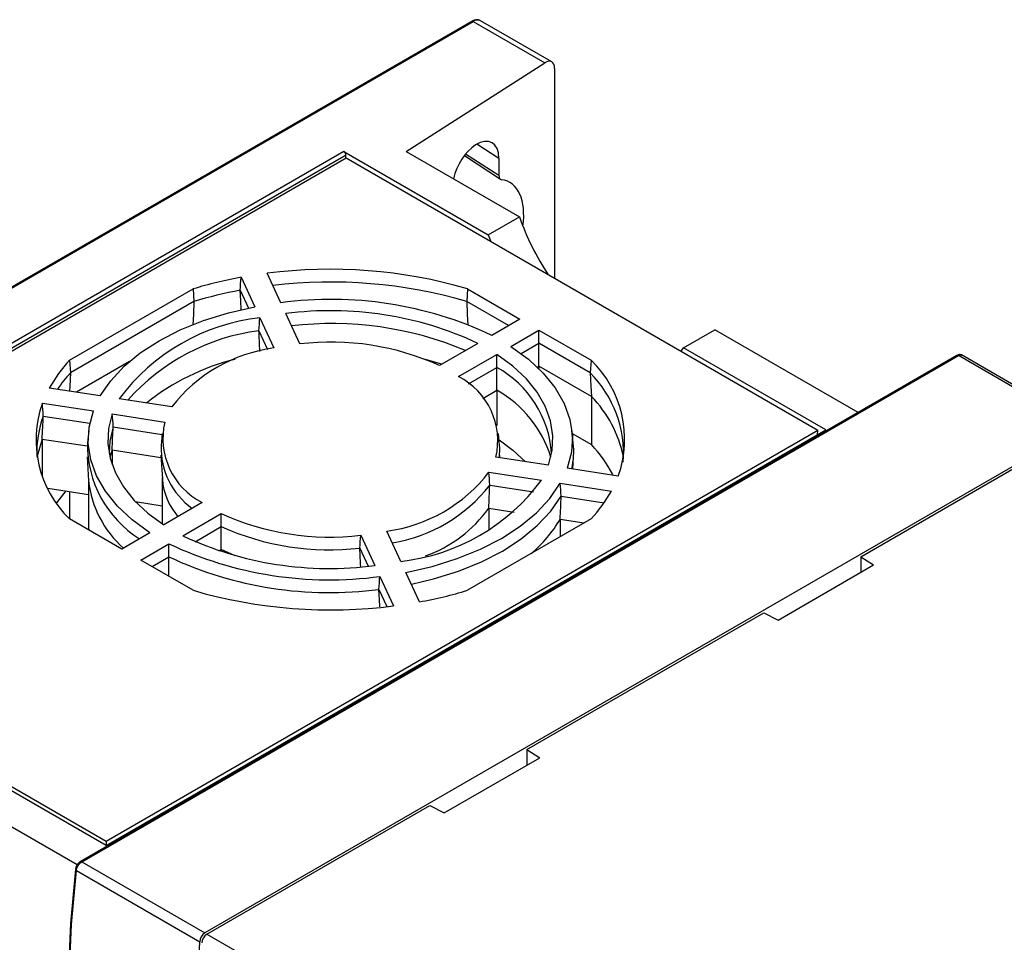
# Model space of a CAD drawing. Header units: inches. Extents: x -314 to -127, y 259 to 499.
# Tile 5 of 8: x -271 to -204, y 436 to 499. Entities that reach past the tile are written whole.
import ezdxf

# ---------------------------------------------------------------- set-up
doc = ezdxf.new("R2010")
doc.units = ezdxf.units.IN
doc.header["$MEASUREMENT"] = 0

# ---------------------------------------------------------------- blocks, each defined once
blk = doc.blocks.new('block 13')
at = {"color": 7, "lineweight": 25}
blk.add_open_spline([(-267.063, 441.676), (-267.103, 441.649), (-267.143, 441.621), (-267.18, 441.585), (-267.218, 441.55), (-267.252, 441.505), (-267.283, 441.458), (-267.313, 441.41), (-267.339, 441.36), (-267.356, 441.311), (-267.374, 441.262), (-267.382, 441.215), (-267.39, 441.167)], degree=3, knots=[0, 0, 0, 0, 1, 1, 1, 2, 2, 2, 3, 3, 3, 4, 4, 4, 4], dxfattribs=at)
blk = doc.blocks.new('block 14')
at = {"color": 7, "lineweight": 25}
blk.add_lwpolyline([(-267.39, 441.17), (-267.724, 437.495)], dxfattribs=at)
blk = doc.blocks.new('block 15')
at = {"color": 7, "lineweight": 25}
blk.add_lwpolyline([(-207.636, 475.983), (-267.069, 441.673)], dxfattribs=at)
blk = doc.blocks.new('block 21')
at = {"color": 7, "lineweight": 25}
blk.add_lwpolyline([(-267.724, 437.492), (-267.86, 434.357)], dxfattribs=at)
blk = doc.blocks.new('block 33')
at = {"color": 7, "lineweight": 25}
blk.add_lwpolyline([(-240.527, 498.623), (-313.359, 456.578)], dxfattribs=at)
blk = doc.blocks.new('block 38')
at = {"color": 7, "lineweight": 25}
blk.add_lwpolyline([(-266.495, 470.867), (-266.583, 470.054)], dxfattribs=at)
blk = doc.blocks.new('block 39')
at = {"color": 7, "lineweight": 25}
blk.add_lwpolyline([(-266.603, 469.112), (-266.498, 467.481)], dxfattribs=at)
blk = doc.blocks.new('block 41')
at = {"color": 7, "lineweight": 25}
blk.add_lwpolyline([(-198.935, 471.177), (-207.329, 476.023)], dxfattribs=at)
blk = doc.blocks.new('block 42')
at = {"color": 7, "lineweight": 25}
blk.add_lwpolyline([(-266.509, 467.656), (-266.509, 464.565)], dxfattribs=at)
blk = doc.blocks.new('block 43')
at = {"color": 7, "lineweight": 25}
blk.add_lwpolyline([(-261.505, 470.689), (-261.592, 469.875)], dxfattribs=at)
blk = doc.blocks.new('block 44')
at = {"color": 7, "lineweight": 25}
blk.add_lwpolyline([(-261.606, 469.219), (-261.502, 467.588)], dxfattribs=at)
blk = doc.blocks.new('block 45')
at = {"color": 7, "lineweight": 25}
blk.add_lwpolyline([(-261.51, 467.71), (-261.51, 464.573)], dxfattribs=at)
blk = doc.blocks.new('block 46')
at = {"color": 7, "lineweight": 25}
blk.add_lwpolyline([(-233.646, 470.054), (-233.733, 470.867)], dxfattribs=at)
blk = doc.blocks.new('block 47')
at = {"color": 7, "lineweight": 25}
blk.add_lwpolyline([(-233.679, 468.284), (-233.626, 469.112)], dxfattribs=at)
blk = doc.blocks.new('block 48')
at = {"color": 7, "lineweight": 25}
blk.add_lwpolyline([(-238.636, 469.875), (-238.724, 470.689)], dxfattribs=at)
blk = doc.blocks.new('block 49')
at = {"color": 7, "lineweight": 25}
blk.add_lwpolyline([(-238.633, 469.051), (-238.622, 469.219)], dxfattribs=at)
blk = doc.blocks.new('block 50')
at = {"color": 7, "lineweight": 25}
blk.add_open_spline([(-207.308, 476.006), (-207.327, 476.016), (-207.346, 476.025), (-207.366, 476.031), (-207.395, 476.039), (-207.427, 476.04), (-207.458, 476.038), (-207.489, 476.036), (-207.519, 476.031), (-207.549, 476.021), (-207.578, 476.012), (-207.605, 475.998), (-207.633, 475.985)], degree=3, knots=[0, 0, 0, 0, 1, 1, 1, 2, 2, 2, 3, 3, 3, 4, 4, 4, 4], dxfattribs=at)
blk = doc.blocks.new('block 71')
at = {"color": 7, "lineweight": 25}
blk.add_lwpolyline([(-235.108, 495.881), (-239.927, 498.663)], dxfattribs=at)
blk = doc.blocks.new('block 73')
at = {"color": 7, "lineweight": 25}
blk.add_lwpolyline([(-241.014, 489.542), (-238.581, 487.922)], dxfattribs=at)
blk = doc.blocks.new('block 74')
at = {"color": 7, "lineweight": 25}
blk.add_open_spline([(-239.934, 498.66), (-239.941, 498.667), (-239.949, 498.673), (-239.956, 498.678), (-240.017, 498.724), (-240.1, 498.731), (-240.181, 498.727), (-240.261, 498.724), (-240.338, 498.71), (-240.414, 498.678), (-240.452, 498.663), (-240.489, 498.643), (-240.527, 498.623)], degree=3, knots=[0, 0, 0, 0, 1, 1, 1, 2, 2, 2, 3, 3, 3, 4, 4, 4, 4], dxfattribs=at)
blk = doc.blocks.new('block 124')
at = {"color": 7, "lineweight": 25}
blk.add_open_spline([(-258.476, 436.761), (-258.68, 436.63), (-258.81, 436.411), (-258.829, 436.17)], degree=3, dxfattribs=at)
blk = doc.blocks.new('block 125')
at = {"color": 7, "lineweight": 25}
blk.add_lwpolyline([(-258.476, 436.761), (-206.433, 406.717)], dxfattribs=at)
blk = doc.blocks.new('block 130')
at = {"color": 7, "lineweight": 25}
blk.add_lwpolyline([(-258.476, 436.761), (-243.359, 445.488)], dxfattribs=at)
blk = doc.blocks.new('block 131')
at = {"color": 7, "lineweight": 25}
blk.add_lwpolyline([(-243.359, 445.488), (-242.392, 444.985)], dxfattribs=at)
blk = doc.blocks.new('block 132')
at = {"color": 7, "lineweight": 25}
blk.add_lwpolyline([(-242.392, 444.985), (-235.917, 448.723)], dxfattribs=at)
blk = doc.blocks.new('block 133')
at = {"color": 7, "lineweight": 25}
blk.add_lwpolyline([(-236.788, 449.281), (-235.917, 448.723)], dxfattribs=at)
blk = doc.blocks.new('block 134')
at = {"color": 7, "lineweight": 25}
blk.add_lwpolyline([(-236.788, 449.281), (-220.732, 458.55)], dxfattribs=at)
blk = doc.blocks.new('block 135')
at = {"color": 7, "lineweight": 25}
blk.add_lwpolyline([(-220.732, 458.55), (-219.764, 458.047)], dxfattribs=at)
blk = doc.blocks.new('block 136')
at = {"color": 7, "lineweight": 25}
blk.add_lwpolyline([(-219.764, 458.047), (-213.289, 461.785)], dxfattribs=at)
blk = doc.blocks.new('block 137')
at = {"color": 7, "lineweight": 25}
blk.add_lwpolyline([(-214.16, 462.344), (-213.289, 461.785)], dxfattribs=at)
blk = doc.blocks.new('block 138')
at = {"color": 7, "lineweight": 25}
blk.add_lwpolyline([(-214.16, 462.344), (-199.043, 471.071)], dxfattribs=at)
blk = doc.blocks.new('block 349')
at = {"color": 7, "lineweight": 25}
blk.add_lwpolyline([(-259.276, 429.353), (-258.971, 436.252)], dxfattribs=at)
blk = doc.blocks.new('block 350')
at = {"color": 7, "lineweight": 25}
blk.add_open_spline([(-258.618, 436.842), (-258.821, 436.712), (-258.952, 436.493), (-258.971, 436.252)], degree=3, dxfattribs=at)
blk = doc.blocks.new('block 351')
at = {"color": 7, "lineweight": 25}
blk.add_lwpolyline([(-199.185, 471.152), (-258.618, 436.842)], dxfattribs=at)
blk = doc.blocks.new('block 380')
at = {"color": 7, "lineweight": 25}
blk.add_open_spline([(-267.332, 441.079), (-267.324, 441.182), (-267.281, 441.304), (-267.214, 441.411), (-267.147, 441.519), (-267.057, 441.611), (-266.969, 441.663)], degree=3, knots=[0, 0, 0, 0, 1, 1, 1, 2, 2, 2, 2], dxfattribs=at)
blk = doc.blocks.new('block 381')
at = {"color": 7, "lineweight": 25}
blk.add_lwpolyline([(-266.969, 441.663), (-258.618, 436.842)], dxfattribs=at)
blk = doc.blocks.new('block 382')
at = {"color": 7, "lineweight": 25}
blk.add_lwpolyline([(-267.332, 441.079), (-258.971, 436.252)], dxfattribs=at)
blk = doc.blocks.new('block 383')
at = {"color": 7, "lineweight": 25}
blk.add_lwpolyline([(-267.666, 437.408), (-267.332, 441.079)], dxfattribs=at)
blk = doc.blocks.new('block 385')
at = {"color": 7, "lineweight": 25}
blk.add_lwpolyline([(-267.802, 434.275), (-267.666, 437.408)], dxfattribs=at)
blk = doc.blocks.new('block 386')
at = {"color": 7, "lineweight": 25}
blk.add_lwpolyline([(-266.969, 441.663), (-207.536, 475.973)], dxfattribs=at)
blk = doc.blocks.new('block 387')
at = {"color": 7, "lineweight": 25}
blk.add_lwpolyline([(-199.185, 471.152), (-207.536, 475.973)], dxfattribs=at)
blk = doc.blocks.new('block 421')
at = {"color": 7, "lineweight": 25}
blk.add_open_spline([(-267.724, 437.495), (-267.727, 437.464), (-267.706, 437.432), (-267.666, 437.408)], degree=3, dxfattribs=at)
blk = doc.blocks.new('block 426')
at = {"color": 7, "lineweight": 25}
blk.add_lwpolyline([(-267.283, 441.457), (-277.077, 447.111)], dxfattribs=at)
blk = doc.blocks.new('block 428')
at = {"color": 7, "lineweight": 25}
blk.add_lwpolyline([(-265.317, 442.771), (-274.955, 448.335)], dxfattribs=at)
blk = doc.blocks.new('block 429')
at = {"color": 7, "lineweight": 25}
blk.add_lwpolyline([(-265.317, 442.771), (-216.527, 470.937)], dxfattribs=at)
blk = doc.blocks.new('block 430')
at = {"color": 7, "lineweight": 25}
blk.add_lwpolyline([(-216.527, 470.937), (-226.165, 476.501)], dxfattribs=at)
blk = doc.blocks.new('block 431')
at = {"color": 7, "lineweight": 25}
blk.add_lwpolyline([(-226.165, 476.501), (-224.044, 477.726)], dxfattribs=at)
blk = doc.blocks.new('block 432')
at = {"color": 7, "lineweight": 25}
blk.add_lwpolyline([(-214.33, 472.118), (-224.044, 477.726)], dxfattribs=at)
blk = doc.blocks.new('block 477')
at = {"color": 7, "lineweight": 25}
blk.add_lwpolyline([(-236.788, 449.281), (-236.788, 448.22)], dxfattribs=at)
blk = doc.blocks.new('block 479')
at = {"color": 7, "lineweight": 25}
blk.add_lwpolyline([(-265.317, 443.047), (-265.317, 442.771)], dxfattribs=at)
blk = doc.blocks.new('block 480')
at = {"color": 7, "lineweight": 25}
blk.add_lwpolyline([(-217.068, 470.901), (-265.317, 443.047)], dxfattribs=at)
blk = doc.blocks.new('block 481')
at = {"color": 7, "lineweight": 25}
blk.add_lwpolyline([(-217.085, 470.615), (-217.068, 470.901)], dxfattribs=at)
blk = doc.blocks.new('block 483')
at = {"color": 7, "lineweight": 25}
blk.add_lwpolyline([(-265.317, 443.047), (-297.291, 461.505)], dxfattribs=at)
blk = doc.blocks.new('block 484')
at = {"color": 7, "lineweight": 25}
blk.add_lwpolyline([(-246.754, 461.007), (-245.828, 459.011)], dxfattribs=at)
blk = doc.blocks.new('block 485')
at = {"color": 7, "lineweight": 25}
blk.add_open_spline([(-261.057, 463.219), (-256.604, 461.114), (-251.635, 460.346), (-246.754, 461.007)], degree=3, dxfattribs=at)
blk = doc.blocks.new('block 486')
at = {"color": 7, "lineweight": 25}
blk.add_lwpolyline([(-262.966, 462.117), (-261.057, 463.219)], dxfattribs=at)
blk = doc.blocks.new('block 487')
at = {"color": 7, "lineweight": 25}
blk.add_lwpolyline([(-259.418, 460.069), (-262.966, 462.117)], dxfattribs=at)
blk = doc.blocks.new('block 488')
at = {"color": 7, "lineweight": 25}
blk.add_open_spline([(-259.418, 460.069), (-255.01, 458.78), (-250.382, 458.42), (-245.828, 459.011)], degree=3, dxfattribs=at)
blk = doc.blocks.new('block 489')
at = {"color": 7, "lineweight": 25}
blk.add_lwpolyline([(-262.347, 463.964), (-264.256, 462.862)], dxfattribs=at)
blk = doc.blocks.new('block 490')
at = {"color": 7, "lineweight": 25}
blk.add_lwpolyline([(-262.347, 463.964), (-263.541, 464.832), (-264.551, 465.774), (-265.363, 466.777), (-265.968, 467.829), (-266.355, 468.914), (-266.521, 470.018), (-266.462, 471.125), (-266.179, 472.221)], dxfattribs=at)
blk = doc.blocks.new('block 491')
at = {"color": 7, "lineweight": 25}
blk.add_lwpolyline([(-269.637, 472.756), (-266.179, 472.221)], dxfattribs=at)
blk = doc.blocks.new('block 492')
at = {"color": 7, "lineweight": 25}
blk.add_open_spline([(-269.637, 472.756), (-270.615, 470.007), (-269.899, 466.941), (-267.804, 464.91)], degree=3, dxfattribs=at)
blk = doc.blocks.new('block 493')
at = {"color": 7, "lineweight": 25}
blk.add_lwpolyline([(-264.256, 462.862), (-267.804, 464.91)], dxfattribs=at)
blk = doc.blocks.new('block 494')
at = {"color": 7, "lineweight": 25}
blk.add_lwpolyline([(-248.051, 463.801), (-247.098, 461.747)], dxfattribs=at)
blk = doc.blocks.new('block 495')
at = {"color": 7, "lineweight": 25}
blk.add_open_spline([(-257.513, 465.265), (-254.552, 463.921), (-251.28, 463.415), (-248.051, 463.801)], degree=3, dxfattribs=at)
blk = doc.blocks.new('block 496')
at = {"color": 7, "lineweight": 25}
blk.add_lwpolyline([(-260.118, 463.761), (-257.513, 465.265)], dxfattribs=at)
blk = doc.blocks.new('block 497')
at = {"color": 7, "lineweight": 25}
blk.add_open_spline([(-260.118, 463.761), (-256.06, 461.858), (-251.541, 461.159), (-247.098, 461.747)], degree=3, dxfattribs=at)
blk = doc.blocks.new('block 498')
at = {"color": 7, "lineweight": 25}
blk.add_open_spline([(-261.339, 471.472), (-261.844, 469.286), (-260.8, 467.035), (-258.804, 466.01)], degree=3, dxfattribs=at)
blk = doc.blocks.new('block 499')
at = {"color": 7, "lineweight": 25}
blk.add_lwpolyline([(-264.897, 472.023), (-261.339, 471.472)], dxfattribs=at)
blk = doc.blocks.new('block 500')
at = {"color": 7, "lineweight": 25}
blk.add_lwpolyline([(-264.897, 472.023), (-265.147, 471.025), (-265.195, 470.018), (-265.041, 469.014), (-264.688, 468.027), (-264.139, 467.07), (-263.403, 466.157), (-262.489, 465.298), (-261.409, 464.506)], dxfattribs=at)
blk = doc.blocks.new('block 501')
at = {"color": 7, "lineweight": 25}
blk.add_lwpolyline([(-258.804, 466.01), (-261.409, 464.506)], dxfattribs=at)
blk = doc.blocks.new('block 502')
at = {"color": 7, "lineweight": 25}
blk.add_open_spline([(-267.804, 475.652), (-268.33, 475.081), (-268.787, 474.451), (-269.164, 473.773)], degree=3, dxfattribs=at)
blk = doc.blocks.new('block 503')
at = {"color": 7, "lineweight": 25}
blk.add_lwpolyline([(-265.707, 473.238), (-269.164, 473.773)], dxfattribs=at)
blk = doc.blocks.new('block 504')
at = {"color": 7, "lineweight": 25}
blk.add_lwpolyline([(-265.707, 473.238), (-265.002, 474.269), (-264.094, 475.245), (-262.995, 476.153), (-261.72, 476.981), (-260.286, 477.717), (-258.713, 478.352), (-257.022, 478.876), (-255.237, 479.283)], dxfattribs=at)
blk = doc.blocks.new('block 505')
at = {"color": 7, "lineweight": 25}
blk.add_lwpolyline([(-256.164, 481.279), (-255.237, 479.283)], dxfattribs=at)
blk = doc.blocks.new('block 506')
at = {"color": 7, "lineweight": 25}
blk.add_open_spline([(-256.164, 481.279), (-257.262, 481.079), (-258.349, 480.816), (-259.418, 480.493)], degree=3, dxfattribs=at)
blk = doc.blocks.new('block 507')
at = {"color": 7, "lineweight": 25}
blk.add_lwpolyline([(-267.804, 475.652), (-259.418, 480.493)], dxfattribs=at)
blk = doc.blocks.new('block 508')
at = {"color": 7, "lineweight": 25}
blk.add_open_spline([(-253.94, 476.488), (-256.686, 476.12), (-259.175, 474.683), (-260.867, 472.49)], degree=3, dxfattribs=at)
blk = doc.blocks.new('block 509')
at = {"color": 7, "lineweight": 25}
blk.add_lwpolyline([(-254.893, 478.543), (-253.94, 476.488)], dxfattribs=at)
blk = doc.blocks.new('block 510')
at = {"color": 7, "lineweight": 25}
blk.add_open_spline([(-254.893, 478.543), (-258.694, 478.102), (-262.143, 476.111), (-264.425, 473.04)], degree=3, dxfattribs=at)
blk = doc.blocks.new('block 511')
at = {"color": 7, "lineweight": 25}
blk.add_lwpolyline([(-260.867, 472.49), (-264.425, 473.04)], dxfattribs=at)
blk = doc.blocks.new('block 512')
at = {"color": 7, "lineweight": 25}
blk.add_lwpolyline([(-240.111, 476.801), (-242.716, 475.297)], dxfattribs=at)
blk = doc.blocks.new('block 513')
at = {"color": 7, "lineweight": 25}
blk.add_open_spline([(-240.111, 476.801), (-244.169, 478.704), (-248.687, 479.403), (-253.131, 478.815)], degree=3, dxfattribs=at)
blk = doc.blocks.new('block 514')
at = {"color": 7, "lineweight": 25}
blk.add_lwpolyline([(-252.177, 476.761), (-253.131, 478.815)], dxfattribs=at)
blk = doc.blocks.new('block 515')
at = {"color": 7, "lineweight": 25}
blk.add_open_spline([(-242.716, 475.297), (-245.676, 476.641), (-248.949, 477.147), (-252.177, 476.761)], degree=3, dxfattribs=at)
blk = doc.blocks.new('block 516')
at = {"color": 7, "lineweight": 25}
blk.add_lwpolyline([(-237.263, 478.445), (-239.172, 477.343)], dxfattribs=at)
blk = doc.blocks.new('block 517')
at = {"color": 7, "lineweight": 25}
blk.add_lwpolyline([(-240.811, 480.493), (-237.263, 478.445)], dxfattribs=at)
blk = doc.blocks.new('block 518')
at = {"color": 7, "lineweight": 25}
blk.add_open_spline([(-240.811, 480.493), (-245.219, 481.782), (-249.846, 482.142), (-254.401, 481.551)], degree=3, dxfattribs=at)
blk = doc.blocks.new('block 519')
at = {"color": 7, "lineweight": 25}
blk.add_lwpolyline([(-253.474, 479.555), (-254.401, 481.551)], dxfattribs=at)
blk = doc.blocks.new('block 520')
at = {"color": 7, "lineweight": 25}
blk.add_open_spline([(-239.172, 477.343), (-243.625, 479.448), (-248.593, 480.217), (-253.474, 479.555)], degree=3, dxfattribs=at)
blk = doc.blocks.new('block 521')
at = {"color": 7, "lineweight": 25}
blk.add_lwpolyline([(-235.331, 468.54), (-238.89, 469.09)], dxfattribs=at)
blk = doc.blocks.new('block 522')
at = {"color": 7, "lineweight": 25}
blk.add_lwpolyline([(-235.331, 468.54), (-235.082, 469.537), (-235.034, 470.545), (-235.187, 471.548), (-235.541, 472.535), (-236.09, 473.492), (-236.826, 474.406), (-237.74, 475.264), (-238.82, 476.056)], dxfattribs=at)
blk = doc.blocks.new('block 523')
at = {"color": 7, "lineweight": 25}
blk.add_lwpolyline([(-241.425, 474.552), (-238.82, 476.056)], dxfattribs=at)
blk = doc.blocks.new('block 524')
at = {"color": 7, "lineweight": 25}
blk.add_open_spline([(-238.89, 469.09), (-238.385, 471.277), (-239.429, 473.527), (-241.425, 474.552)], degree=3, dxfattribs=at)
blk = doc.blocks.new('block 525')
at = {"color": 7, "lineweight": 25}
blk.add_lwpolyline([(-235.972, 477.7), (-232.424, 475.652)], dxfattribs=at)
blk = doc.blocks.new('block 526')
at = {"color": 7, "lineweight": 25}
blk.add_lwpolyline([(-237.882, 476.598), (-235.972, 477.7)], dxfattribs=at)
blk = doc.blocks.new('block 527')
at = {"color": 7, "lineweight": 25}
blk.add_lwpolyline([(-237.882, 476.598), (-236.688, 475.73), (-235.678, 474.789), (-234.865, 473.785), (-234.261, 472.733), (-233.874, 471.648), (-233.708, 470.545), (-233.767, 469.437), (-234.049, 468.342)], dxfattribs=at)
blk = doc.blocks.new('block 528')
at = {"color": 7, "lineweight": 25}
blk.add_lwpolyline([(-230.592, 467.807), (-234.049, 468.342)], dxfattribs=at)
blk = doc.blocks.new('block 529')
at = {"color": 7, "lineweight": 25}
blk.add_open_spline([(-230.592, 467.807), (-229.614, 470.555), (-230.33, 473.621), (-232.424, 475.652)], degree=3, dxfattribs=at)
blk = doc.blocks.new('block 530')
at = {"color": 7, "lineweight": 25}
blk.add_open_spline([(-246.289, 464.074), (-243.543, 464.442), (-241.054, 465.879), (-239.362, 468.073)], degree=3, dxfattribs=at)
blk = doc.blocks.new('block 531')
at = {"color": 7, "lineweight": 25}
blk.add_lwpolyline([(-245.335, 462.02), (-246.289, 464.074)], dxfattribs=at)
blk = doc.blocks.new('block 532')
at = {"color": 7, "lineweight": 25}
blk.add_open_spline([(-245.335, 462.02), (-241.535, 462.461), (-238.086, 464.452), (-235.804, 467.522)], degree=3, dxfattribs=at)
blk = doc.blocks.new('block 533')
at = {"color": 7, "lineweight": 25}
blk.add_lwpolyline([(-239.362, 468.073), (-235.804, 467.522)], dxfattribs=at)
blk = doc.blocks.new('block 534')
at = {"color": 7, "lineweight": 25}
blk.add_lwpolyline([(-232.424, 464.91), (-240.811, 460.069)], dxfattribs=at)
blk = doc.blocks.new('block 535')
at = {"color": 7, "lineweight": 25}
blk.add_open_spline([(-232.424, 464.91), (-231.899, 465.481), (-231.442, 466.111), (-231.064, 466.789)], degree=3, dxfattribs=at)
blk = doc.blocks.new('block 536')
at = {"color": 7, "lineweight": 25}
blk.add_lwpolyline([(-234.522, 467.324), (-231.064, 466.789)], dxfattribs=at)
blk = doc.blocks.new('block 537')
at = {"color": 7, "lineweight": 25}
blk.add_lwpolyline([(-244.992, 461.28), (-243.207, 461.687), (-241.516, 462.211), (-239.943, 462.845), (-238.509, 463.582), (-237.234, 464.409), (-236.134, 465.318), (-235.226, 466.293), (-234.522, 467.324)], dxfattribs=at)
blk = doc.blocks.new('block 538')
at = {"color": 7, "lineweight": 25}
blk.add_lwpolyline([(-244.065, 459.284), (-244.992, 461.28)], dxfattribs=at)
blk = doc.blocks.new('block 539')
at = {"color": 7, "lineweight": 25}
blk.add_open_spline([(-244.065, 459.284), (-242.966, 459.484), (-241.88, 459.746), (-240.811, 460.069)], degree=3, dxfattribs=at)
blk = doc.blocks.new('block 540')
at = {"color": 7, "lineweight": 25}
blk.add_lwpolyline([(-217.068, 470.901), (-249.041, 489.359)], dxfattribs=at)
blk = doc.blocks.new('block 541')
at = {"color": 7, "lineweight": 25}
blk.add_lwpolyline([(-249.041, 489.359), (-297.291, 461.505)], dxfattribs=at)
blk = doc.blocks.new('block 595')
at = {"color": 7, "lineweight": 25}
blk.add_lwpolyline([(-268.045, 466.804), (-268.667, 465.989)], dxfattribs=at)
blk = doc.blocks.new('block 640')
at = {"color": 7, "lineweight": 25}
blk.add_lwpolyline([(-239.415, 484.15), (-237.294, 485.375)], dxfattribs=at)
blk = doc.blocks.new('block 641')
at = {"color": 7, "lineweight": 25}
blk.add_lwpolyline([(-249.193, 489.795), (-239.415, 484.15)], dxfattribs=at)
blk = doc.blocks.new('block 642')
at = {"color": 7, "lineweight": 25}
blk.add_lwpolyline([(-249.193, 489.795), (-297.983, 461.629)], dxfattribs=at)
blk = doc.blocks.new('block 645')
at = {"color": 7, "lineweight": 25}
blk.add_lwpolyline([(-313.259, 456.569), (-240.427, 498.613)], dxfattribs=at)
blk = doc.blocks.new('block 646')
at = {"color": 7, "lineweight": 25}
blk.add_lwpolyline([(-240.427, 498.613), (-235.582, 495.816)], dxfattribs=at)
blk = doc.blocks.new('block 647')
at = {"color": 7, "lineweight": 25}
blk.add_lwpolyline([(-244.962, 489.802), (-235.582, 495.816)], dxfattribs=at)
blk = doc.blocks.new('block 648')
at = {"color": 7, "lineweight": 25}
blk.add_lwpolyline([(-244.962, 489.802), (-237.294, 485.375)], dxfattribs=at)
blk = doc.blocks.new('block 667')
at = {"color": 7, "lineweight": 25}
blk.add_lwpolyline([(-214.16, 462.344), (-214.16, 461.282)], dxfattribs=at)
blk = doc.blocks.new('block 669')
at = {"color": 7, "lineweight": 25}
blk.add_open_spline([(-246.818, 460.131), (-246.796, 460.424), (-246.775, 460.716), (-246.754, 461.007)], degree=3, dxfattribs=at)
blk = doc.blocks.new('block 670')
at = {"color": 7, "lineweight": 25}
blk.add_open_spline([(-261.053, 462.334), (-256.616, 460.253), (-251.676, 459.489), (-246.818, 460.131)], degree=3, dxfattribs=at)
blk = doc.blocks.new('block 671')
at = {"color": 7, "lineweight": 25}
blk.add_open_spline([(-261.053, 462.334), (-261.054, 462.629), (-261.055, 462.925), (-261.057, 463.219)], degree=3, dxfattribs=at)
blk = doc.blocks.new('block 672')
at = {"color": 7, "lineweight": 25}
blk.add_lwpolyline([(-261.057, 461.015), (-261.055, 461.65), (-261.053, 462.334)], dxfattribs=at)
blk = doc.blocks.new('block 673')
at = {"color": 7, "lineweight": 25}
blk.add_lwpolyline([(-246.76, 458.947), (-246.784, 459.443), (-246.818, 460.131)], dxfattribs=at)
blk = doc.blocks.new('block 674')
at = {"color": 7, "lineweight": 25}
blk.add_lwpolyline([(-246.818, 460.131), (-246.273, 458.958)], dxfattribs=at)
blk = doc.blocks.new('block 675')
at = {"color": 7, "lineweight": 25}
blk.add_open_spline([(-234.465, 466.446), (-234.484, 466.739), (-234.503, 467.032), (-234.522, 467.324)], degree=3, dxfattribs=at)
blk = doc.blocks.new('block 676')
at = {"color": 7, "lineweight": 25}
blk.add_lwpolyline([(-244.622, 460.483), (-243.113, 460.839), (-241.435, 461.364), (-239.873, 461.997), (-238.447, 462.729), (-237.178, 463.552), (-236.082, 464.454), (-235.173, 465.423), (-234.465, 466.446)], dxfattribs=at)
blk = doc.blocks.new('block 677')
at = {"color": 7, "lineweight": 25}
blk.add_open_spline([(-234.533, 464.886), (-234.51, 465.405), (-234.487, 465.925), (-234.465, 466.446)], degree=3, dxfattribs=at)
blk = doc.blocks.new('block 678')
at = {"color": 7, "lineweight": 25}
blk.add_open_spline([(-236.502, 462.556), (-235.719, 463.217), (-235.054, 464.005), (-234.533, 464.886)], degree=3, dxfattribs=at)
blk = doc.blocks.new('block 679')
at = {"color": 7, "lineweight": 25}
blk.add_open_spline([(-249.054, 489.551), (-249.054, 489.59), (-249.067, 489.643), (-249.094, 489.69), (-249.121, 489.738), (-249.16, 489.776), (-249.193, 489.795)], degree=3, knots=[0, 0, 0, 0, 1, 1, 1, 2, 2, 2, 2], dxfattribs=at)
blk = doc.blocks.new('block 680')
at = {"color": 7, "lineweight": 25}
blk.add_lwpolyline([(-249.054, 489.551), (-249.195, 489.47)], dxfattribs=at)
blk = doc.blocks.new('block 681')
at = {"color": 7, "lineweight": 25}
blk.add_lwpolyline([(-249.195, 489.47), (-297.698, 461.47)], dxfattribs=at)
blk = doc.blocks.new('block 682')
at = {"color": 7, "lineweight": 25}
blk.add_lwpolyline([(-249.054, 489.351), (-249.054, 489.551)], dxfattribs=at)
blk = doc.blocks.new('block 683')
at = {"color": 7, "lineweight": 25}
blk.add_lwpolyline([(-248.115, 462.927), (-247.545, 461.699)], dxfattribs=at)
blk = doc.blocks.new('block 684')
at = {"color": 7, "lineweight": 25}
blk.add_open_spline([(-248.115, 462.927), (-248.094, 463.219), (-248.073, 463.51), (-248.051, 463.801)], degree=3, dxfattribs=at)
blk = doc.blocks.new('block 685')
at = {"color": 7, "lineweight": 25}
blk.add_open_spline([(-257.508, 464.38), (-254.565, 463.06), (-251.32, 462.558), (-248.115, 462.927)], degree=3, dxfattribs=at)
blk = doc.blocks.new('block 686')
at = {"color": 7, "lineweight": 25}
blk.add_open_spline([(-257.508, 464.38), (-257.51, 464.676), (-257.512, 464.97), (-257.513, 465.265)], degree=3, dxfattribs=at)
blk = doc.blocks.new('block 687')
at = {"color": 7, "lineweight": 25}
blk.add_lwpolyline([(-234.533, 464.886), (-234.533, 463.693)], dxfattribs=at)
blk = doc.blocks.new('block 688')
at = {"color": 7, "lineweight": 25}
blk.add_lwpolyline([(-262.197, 461.673), (-261.053, 462.334)], dxfattribs=at)
blk = doc.blocks.new('block 689')
at = {"color": 7, "lineweight": 25}
blk.add_open_spline([(-248.054, 461.679), (-248.063, 461.865), (-248.072, 462.051), (-248.081, 462.237), (-248.093, 462.467), (-248.104, 462.697), (-248.115, 462.927)], degree=3, knots=[0, 0, 0, 0, 1, 1, 1, 2, 2, 2, 2], dxfattribs=at)
blk = doc.blocks.new('block 690')
at = {"color": 7, "lineweight": 25}
blk.add_open_spline([(-257.514, 462.829), (-257.512, 463.344), (-257.51, 463.861), (-257.508, 464.38)], degree=3, dxfattribs=at)
blk = doc.blocks.new('block 691')
at = {"color": 7, "lineweight": 25}
blk.add_lwpolyline([(-256.555, 462.405), (-257.514, 462.829)], dxfattribs=at)
blk = doc.blocks.new('block 692')
at = {"color": 7, "lineweight": 25}
blk.add_lwpolyline([(-257.514, 462.829), (-257.514, 462.691)], dxfattribs=at)
blk = doc.blocks.new('block 693')
at = {"color": 7, "lineweight": 25}
blk.add_open_spline([(-239.307, 467.195), (-239.325, 467.489), (-239.344, 467.781), (-239.362, 468.073)], degree=3, dxfattribs=at)
blk = doc.blocks.new('block 694')
at = {"color": 7, "lineweight": 25}
blk.add_open_spline([(-245.921, 463.283), (-243.301, 463.703), (-240.937, 465.101), (-239.307, 467.195)], degree=3, dxfattribs=at)
blk = doc.blocks.new('block 695')
at = {"color": 7, "lineweight": 25}
blk.add_lwpolyline([(-259.274, 463.36), (-257.508, 464.38)], dxfattribs=at)
blk = doc.blocks.new('block 696')
at = {"color": 7, "lineweight": 25}
blk.add_open_spline([(-266.583, 470.054), (-266.618, 467.421), (-265.282, 464.96), (-263.055, 463.556)], degree=3, dxfattribs=at)
blk = doc.blocks.new('block 697')
at = {"color": 7, "lineweight": 25}
blk.add_open_spline([(-239.373, 465.635), (-239.351, 466.153), (-239.329, 466.673), (-239.307, 467.195)], degree=3, dxfattribs=at)
blk = doc.blocks.new('block 698')
at = {"color": 7, "lineweight": 25}
blk.add_open_spline([(-243.673, 462.405), (-241.937, 463.005), (-240.433, 464.135), (-239.373, 465.635)], degree=3, dxfattribs=at)
blk = doc.blocks.new('block 699')
at = {"color": 7, "lineweight": 25}
blk.add_lwpolyline([(-257.666, 462.741), (-257.514, 462.829)], dxfattribs=at)
blk = doc.blocks.new('block 700')
at = {"color": 7, "lineweight": 25}
blk.add_open_spline([(-266.498, 467.481), (-266.311, 465.722), (-265.469, 464.097), (-264.139, 462.93)], degree=3, dxfattribs=at)
blk = doc.blocks.new('block 703')
at = {"color": 7, "lineweight": 25}
blk.add_open_spline([(-264.83, 471.143), (-264.852, 471.435), (-264.875, 471.729), (-264.897, 472.023)], degree=3, dxfattribs=at)
blk = doc.blocks.new('block 704')
at = {"color": 7, "lineweight": 25}
blk.add_lwpolyline([(-264.83, 471.143), (-265.065, 470.164), (-265.113, 469.336)], dxfattribs=at)
blk = doc.blocks.new('block 712')
at = {"color": 7, "lineweight": 25}
blk.add_lwpolyline([(-239.373, 465.635), (-239.373, 464.165)], dxfattribs=at)
blk = doc.blocks.new('block 713')
at = {"color": 7, "lineweight": 25}
blk.add_open_spline([(-264.91, 469.585), (-264.884, 470.107), (-264.857, 470.626), (-264.83, 471.143)], degree=3, dxfattribs=at)
blk = doc.blocks.new('block 714')
at = {"color": 7, "lineweight": 25}
blk.add_lwpolyline([(-264.91, 469.585), (-265.06, 469.092)], dxfattribs=at)
blk = doc.blocks.new('block 715')
at = {"color": 7, "lineweight": 25}
blk.add_open_spline([(-269.571, 471.877), (-269.593, 472.169), (-269.615, 472.462), (-269.637, 472.756)], degree=3, dxfattribs=at)
blk = doc.blocks.new('block 716')
at = {"color": 7, "lineweight": 25}
blk.add_open_spline([(-269.571, 471.877), (-269.899, 471.01), (-270.047, 470.086), (-270.007, 469.161)], degree=3, dxfattribs=at)
blk = doc.blocks.new('block 717')
at = {"color": 7, "lineweight": 25}
blk.add_lwpolyline([(-266.509, 464.565), (-266.503, 464.307), (-266.494, 464.154)], dxfattribs=at)
blk = doc.blocks.new('block 718')
at = {"color": 7, "lineweight": 25}
blk.add_open_spline([(-269.65, 470.318), (-269.624, 470.839), (-269.597, 471.359), (-269.571, 471.877)], degree=3, dxfattribs=at)
blk = doc.blocks.new('block 719')
at = {"color": 7, "lineweight": 25}
blk.add_lwpolyline([(-269.65, 470.318), (-269.952, 469.321), (-270.003, 469.075)], dxfattribs=at)
blk = doc.blocks.new('block 720')
at = {"color": 7, "lineweight": 25}
blk.add_lwpolyline([(-264.91, 469.585), (-264.91, 468.578)], dxfattribs=at)
blk = doc.blocks.new('block 721')
at = {"color": 7, "lineweight": 25}
blk.add_open_spline([(-261.592, 469.875), (-261.632, 468.196), (-260.845, 466.604), (-259.485, 465.616)], degree=3, dxfattribs=at)
blk = doc.blocks.new('block 722')
at = {"color": 7, "lineweight": 25}
blk.add_lwpolyline([(-234.465, 466.446), (-231.556, 465.996)], dxfattribs=at)
blk = doc.blocks.new('block 723')
at = {"color": 7, "lineweight": 25}
blk.add_lwpolyline([(-269.65, 470.318), (-269.65, 467.841)], dxfattribs=at)
blk = doc.blocks.new('block 724')
at = {"color": 7, "lineweight": 25}
blk.add_open_spline([(-261.502, 467.588), (-261.425, 466.655), (-261.057, 465.771), (-260.449, 465.06)], degree=3, dxfattribs=at)
blk = doc.blocks.new('block 725')
at = {"color": 7, "lineweight": 25}
blk.add_lwpolyline([(-234.533, 464.886), (-232.903, 464.634)], dxfattribs=at)
blk = doc.blocks.new('block 726')
at = {"color": 7, "lineweight": 25}
blk.add_lwpolyline([(-239.307, 467.195), (-236.334, 466.735)], dxfattribs=at)
blk = doc.blocks.new('block 727')
at = {"color": 7, "lineweight": 25}
blk.add_lwpolyline([(-239.373, 465.635), (-237.655, 465.369)], dxfattribs=at)
blk = doc.blocks.new('block 728')
at = {"color": 7, "lineweight": 25}
blk.add_open_spline([(-230.252, 468.754), (-230.092, 471), (-230.91, 473.206), (-232.495, 474.805)], degree=3, dxfattribs=at)
blk = doc.blocks.new('block 729')
at = {"color": 7, "lineweight": 25}
blk.add_lwpolyline([(-232.424, 475.652), (-232.495, 474.805)], dxfattribs=at)
blk = doc.blocks.new('block 730')
at = {"color": 7, "lineweight": 25}
blk.add_open_spline([(-230.231, 469.103), (-230.562, 470.648), (-231.316, 472.069), (-232.41, 473.208)], degree=3, dxfattribs=at)
blk = doc.blocks.new('block 731')
at = {"color": 7, "lineweight": 25}
blk.add_lwpolyline([(-232.495, 474.805), (-232.448, 473.911), (-232.41, 473.208)], dxfattribs=at)
blk = doc.blocks.new('block 732')
at = {"color": 7, "lineweight": 25}
blk.add_open_spline([(-233.74, 468.294), (-233.615, 468.872), (-233.583, 469.466), (-233.646, 470.054)], degree=3, dxfattribs=at)
blk = doc.blocks.new('block 733')
at = {"color": 7, "lineweight": 25}
blk.add_open_spline([(-235.116, 469.336), (-235.276, 471.785), (-236.674, 473.983), (-238.824, 475.166)], degree=3, dxfattribs=at)
blk = doc.blocks.new('block 734')
at = {"color": 7, "lineweight": 25}
blk.add_open_spline([(-238.824, 475.166), (-238.823, 475.462), (-238.821, 475.759), (-238.82, 476.056)], degree=3, dxfattribs=at)
blk = doc.blocks.new('block 735')
at = {"color": 7, "lineweight": 25}
blk.add_open_spline([(-238.819, 473.621), (-238.821, 474.138), (-238.822, 474.653), (-238.824, 475.166)], degree=3, dxfattribs=at)
blk = doc.blocks.new('block 736')
at = {"color": 7, "lineweight": 25}
blk.add_open_spline([(-235.168, 469.092), (-235.759, 471.014), (-237.066, 472.636), (-238.819, 473.621)], degree=3, dxfattribs=at)
blk = doc.blocks.new('block 737')
at = {"color": 7, "lineweight": 25}
blk.add_lwpolyline([(-232.41, 473.208), (-232.41, 469.942)], dxfattribs=at)
blk = doc.blocks.new('block 738')
at = {"color": 7, "lineweight": 25}
blk.add_open_spline([(-230.965, 467.907), (-231.356, 468.646), (-231.842, 469.33), (-232.41, 469.942)], degree=3, dxfattribs=at)
blk = doc.blocks.new('block 739')
at = {"color": 7, "lineweight": 25}
blk.add_lwpolyline([(-238.637, 469.051), (-238.625, 469.754), (-238.636, 469.875)], dxfattribs=at)
blk = doc.blocks.new('block 740')
at = {"color": 7, "lineweight": 25}
blk.add_lwpolyline([(-267.776, 464.894), (-267.776, 466.762)], dxfattribs=at)
blk = doc.blocks.new('block 748')
at = {"color": 7, "lineweight": 25}
blk.add_lwpolyline([(-238.819, 473.621), (-238.819, 471.224)], dxfattribs=at)
blk = doc.blocks.new('block 749')
at = {"color": 7, "lineweight": 25}
blk.add_lwpolyline([(-238.678, 470.262), (-237.734, 469.561), (-236.892, 468.781)], dxfattribs=at)
blk = doc.blocks.new('block 752')
at = {"color": 7, "lineweight": 25}
blk.add_lwpolyline([(-264.83, 471.143), (-261.511, 470.63)], dxfattribs=at)
blk = doc.blocks.new('block 753')
at = {"color": 7, "lineweight": 25}
blk.add_lwpolyline([(-239.415, 484.15), (-239.24, 483.7)], dxfattribs=at)
blk = doc.blocks.new('block 754')
at = {"color": 7, "lineweight": 25}
blk.add_lwpolyline([(-226.351, 476.26), (-226.165, 476.501)], dxfattribs=at)
blk = doc.blocks.new('block 755')
at = {"color": 7, "lineweight": 25}
blk.add_lwpolyline([(-264.91, 469.585), (-261.597, 469.073)], dxfattribs=at)
blk = doc.blocks.new('block 756')
at = {"color": 7, "lineweight": 25}
blk.add_lwpolyline([(-269.571, 471.877), (-266.414, 471.388)], dxfattribs=at)
blk = doc.blocks.new('block 759')
at = {"color": 7, "lineweight": 25}
blk.add_lwpolyline([(-269.65, 470.318), (-266.601, 469.847)], dxfattribs=at)
blk = doc.blocks.new('block 760')
at = {"color": 7, "lineweight": 25}
blk.add_lwpolyline([(-263.325, 466.074), (-261.51, 465.793)], dxfattribs=at)
blk = doc.blocks.new('block 764')
at = {"color": 7, "lineweight": 25}
blk.add_lwpolyline([(-269.273, 466.994), (-266.509, 466.567)], dxfattribs=at)
blk = doc.blocks.new('block 769')
at = {"color": 7, "lineweight": 25}
blk.add_open_spline([(-254.954, 477.661), (-254.934, 477.954), (-254.914, 478.248), (-254.893, 478.543)], degree=3, dxfattribs=at)
blk = doc.blocks.new('block 770')
at = {"color": 7, "lineweight": 25}
blk.add_open_spline([(-254.954, 477.661), (-258.387, 477.208), (-261.543, 475.537), (-263.845, 472.95)], degree=3, dxfattribs=at)
blk = doc.blocks.new('block 775')
at = {"color": 7, "lineweight": 25}
blk.add_open_spline([(-254.888, 476.257), (-254.9, 476.497), (-254.911, 476.737), (-254.922, 476.978), (-254.933, 477.206), (-254.943, 477.433), (-254.954, 477.661)], degree=3, knots=[0, 0, 0, 0, 1, 1, 1, 2, 2, 2, 2], dxfattribs=at)
blk = doc.blocks.new('block 776')
at = {"color": 7, "lineweight": 25}
blk.add_open_spline([(-256.564, 475.717), (-258.762, 475.18), (-260.815, 474.169), (-262.581, 472.755)], degree=3, dxfattribs=at)
blk = doc.blocks.new('block 777')
at = {"color": 7, "lineweight": 25}
blk.add_lwpolyline([(-267.804, 475.652), (-267.733, 474.805)], dxfattribs=at)
blk = doc.blocks.new('block 778')
at = {"color": 7, "lineweight": 25}
blk.add_open_spline([(-267.733, 474.805), (-268.054, 474.454), (-268.35, 474.081), (-268.62, 473.689)], degree=3, dxfattribs=at)
blk = doc.blocks.new('block 780')
at = {"color": 7, "lineweight": 25}
blk.add_open_spline([(-240.947, 476.319), (-244.673, 477.875), (-248.736, 478.451), (-252.748, 477.989)], degree=3, dxfattribs=at)
blk = doc.blocks.new('block 781')
at = {"color": 7, "lineweight": 25}
blk.add_lwpolyline([(-267.733, 474.805), (-267.781, 473.911), (-267.8, 473.562)], dxfattribs=at)
blk = doc.blocks.new('block 782')
at = {"color": 7, "lineweight": 25}
blk.add_lwpolyline([(-242.565, 475.384), (-242.953, 475.509), (-243.665, 475.717)], dxfattribs=at)
blk = doc.blocks.new('block 783')
at = {"color": 7, "lineweight": 25}
blk.add_lwpolyline([(-240.755, 474.051), (-238.824, 475.166)], dxfattribs=at)
blk = doc.blocks.new('block 784')
at = {"color": 7, "lineweight": 25}
blk.add_lwpolyline([(-239.775, 473.07), (-238.819, 473.621)], dxfattribs=at)
blk = doc.blocks.new('block 785')
at = {"color": 7, "lineweight": 25}
blk.add_lwpolyline([(-259.418, 480.493), (-259.365, 479.636)], dxfattribs=at)
blk = doc.blocks.new('block 786')
at = {"color": 7, "lineweight": 25}
blk.add_lwpolyline([(-259.365, 479.636), (-267.733, 474.805)], dxfattribs=at)
blk = doc.blocks.new('block 787')
at = {"color": 7, "lineweight": 25}
blk.add_lwpolyline([(-232.495, 474.805), (-235.972, 476.812)], dxfattribs=at)
blk = doc.blocks.new('block 788')
at = {"color": 7, "lineweight": 25}
blk.add_lwpolyline([(-235.972, 476.812), (-235.972, 477.7)], dxfattribs=at)
blk = doc.blocks.new('block 789')
at = {"color": 7, "lineweight": 25}
blk.add_lwpolyline([(-235.972, 475.265), (-235.972, 476.812)], dxfattribs=at)
blk = doc.blocks.new('block 790')
at = {"color": 7, "lineweight": 25}
blk.add_lwpolyline([(-232.41, 473.208), (-235.972, 475.265)], dxfattribs=at)
blk = doc.blocks.new('block 791')
at = {"color": 7, "lineweight": 25}
blk.add_lwpolyline([(-259.365, 479.636), (-259.401, 478.749), (-259.428, 478.052)], dxfattribs=at)
blk = doc.blocks.new('block 792')
at = {"color": 7, "lineweight": 25}
blk.add_lwpolyline([(-263.74, 475.563), (-267.331, 473.49)], dxfattribs=at)
blk = doc.blocks.new('block 793')
at = {"color": 7, "lineweight": 25}
blk.add_open_spline([(-237.294, 485.375), (-236.805, 483.99), (-236.147, 482.67), (-235.336, 481.446)], degree=3, dxfattribs=at)
blk = doc.blocks.new('block 794')
at = {"color": 7, "lineweight": 25}
blk.add_lwpolyline([(-254.954, 477.661), (-254.366, 476.395)], dxfattribs=at)
blk = doc.blocks.new('block 795')
at = {"color": 7, "lineweight": 25}
blk.add_lwpolyline([(-237.181, 476.114), (-235.972, 476.812)], dxfattribs=at)
blk = doc.blocks.new('block 796')
at = {"color": 7, "lineweight": 25}
blk.add_lwpolyline([(-235.972, 475.265), (-235.972, 475.089)], dxfattribs=at)
blk = doc.blocks.new('block 797')
at = {"color": 7, "lineweight": 25}
blk.add_lwpolyline([(-233.715, 470.695), (-232.41, 469.942)], dxfattribs=at)
blk = doc.blocks.new('block 798')
at = {"color": 7, "lineweight": 25}
blk.add_lwpolyline([(-236.086, 475.199), (-235.972, 475.265)], dxfattribs=at)
blk = doc.blocks.new('block 799')
at = {"color": 7, "lineweight": 25}
blk.add_lwpolyline([(-240.811, 480.493), (-240.863, 479.636)], dxfattribs=at)
blk = doc.blocks.new('block 800')
at = {"color": 7, "lineweight": 25}
blk.add_open_spline([(-240.863, 479.636), (-245.13, 480.882), (-249.605, 481.253), (-254.019, 480.729)], degree=3, dxfattribs=at)
blk = doc.blocks.new('block 801')
at = {"color": 7, "lineweight": 25}
blk.add_lwpolyline([(-240.863, 479.636), (-240.828, 478.749), (-240.8, 478.052)], dxfattribs=at)
blk = doc.blocks.new('block 813')
at = {"color": 7, "lineweight": 25}
blk.add_lwpolyline([(-238.032, 478.001), (-240.863, 479.636)], dxfattribs=at)
blk = doc.blocks.new('block 815')
at = {"color": 7, "lineweight": 25}
blk.add_lwpolyline([(-256.224, 480.398), (-255.667, 479.197)], dxfattribs=at)
blk = doc.blocks.new('block 816')
at = {"color": 7, "lineweight": 25}
blk.add_open_spline([(-256.224, 480.398), (-256.204, 480.691), (-256.184, 480.985), (-256.164, 481.279)], degree=3, dxfattribs=at)
blk = doc.blocks.new('block 817')
at = {"color": 7, "lineweight": 25}
blk.add_lwpolyline([(-256.163, 479.083), (-256.192, 479.714), (-256.224, 480.398)], dxfattribs=at)
blk = doc.blocks.new('block 818')
at = {"color": 7, "lineweight": 25}
blk.add_open_spline([(-256.224, 480.398), (-257.285, 480.202), (-258.333, 479.947), (-259.365, 479.636)], degree=3, dxfattribs=at)
blk = doc.blocks.new('block 832')
at = {"color": 7, "lineweight": 25}
blk.add_open_spline([(-237.061, 484.749), (-236.818, 486.494), (-237.389, 487.738), (-238.506, 487.894)], degree=3, dxfattribs=at)
blk = doc.blocks.new('block 833')
at = {"color": 7, "lineweight": 25}
blk.add_open_spline([(-238.686, 488.178), (-238.686, 488.016), (-238.618, 487.909), (-238.506, 487.894)], degree=3, dxfattribs=at)
blk = doc.blocks.new('block 834')
at = {"color": 7, "lineweight": 25}
blk.add_lwpolyline([(-238.686, 489.335), (-238.686, 488.178)], dxfattribs=at)
blk = doc.blocks.new('block 835')
at = {"color": 7, "lineweight": 25}
blk.add_open_spline([(-238.686, 489.335), (-238.686, 490.4), (-239.394, 490.809), (-240.268, 490.249), (-240.951, 489.811), (-241.557, 488.887), (-241.771, 487.959)], degree=3, knots=[0, 0, 0, 0, 1, 1, 1, 2, 2, 2, 2], dxfattribs=at)
blk = doc.blocks.new('block 836')
at = {"color": 7, "lineweight": 25}
blk.add_open_spline([(-234.912, 495.429), (-234.912, 495.88), (-235.211, 496.053), (-235.582, 495.816)], degree=3, dxfattribs=at)
blk = doc.blocks.new('block 837')
at = {"color": 7, "lineweight": 25}
blk.add_lwpolyline([(-234.912, 495.429), (-234.912, 481.202)], dxfattribs=at)
blk = doc.blocks.new('block 928')
at = {"color": 253, "lineweight": 25}
blk.add_open_spline([(-266.969, 441.663), (-267, 441.687), (-267.043, 441.689), (-267.077, 441.668)], degree=3, dxfattribs=at)
blk = doc.blocks.new('block 929')
at = {"color": 253, "lineweight": 25}
blk.add_open_spline([(-267.389, 441.179), (-267.393, 441.137), (-267.371, 441.097), (-267.332, 441.079)], degree=3, dxfattribs=at)
blk = doc.blocks.new('block 930')
at = {"color": 253, "lineweight": 25}
blk.add_open_spline([(-207.536, 475.973), (-207.565, 475.995), (-207.603, 475.998), (-207.636, 475.983)], degree=3, dxfattribs=at)
blk = doc.blocks.new('block 949')
at = {"color": 253, "lineweight": 25}
blk.add_open_spline([(-240.427, 498.613), (-240.456, 498.634), (-240.494, 498.638), (-240.527, 498.623)], degree=3, dxfattribs=at)
blk = doc.blocks.new('block 958')
at = {"color": 253, "lineweight": 25}
blk.add_open_spline([(-207.536, 475.973), (-207.493, 475.993), (-207.45, 476.012), (-207.407, 476.021), (-207.365, 476.031), (-207.323, 476.03), (-207.298, 476.005), (-207.296, 476.003), (-207.294, 476.001), (-207.292, 475.999)], degree=3, knots=[0, 0, 0, 0, 1, 1, 1, 2, 2, 2, 3, 3, 3, 3], dxfattribs=at)
blk = doc.blocks.new('block 969')
at = {"color": 253, "lineweight": 25}
blk.add_lwpolyline([(-238.686, 489.335), (-240.187, 490.298)], dxfattribs=at)
blk = doc.blocks.new('block 973')
at = {"color": 253, "lineweight": 25}
blk.add_open_spline([(-239.927, 498.663), (-240.091, 498.737), (-240.281, 498.718), (-240.427, 498.613)], degree=3, dxfattribs=at)
blk = doc.blocks.new('block 974')
at = {"color": 253, "lineweight": 25}
blk.add_lwpolyline([(-238.686, 488.178), (-240.946, 489.627)], dxfattribs=at)

msp = doc.modelspace()

# ---------------------------------------------------------------- block references
for name in ['block 33', 'block 645', 'block 74', 'block 949', 'block 973', 'block 646', 'block 71', 'block 836', 'block 647', 'block 837', 'block 835', 'block 969', 'block 642', 'block 681', 'block 541', 'block 680', 'block 641', 'block 679', 'block 682', 'block 540', 'block 648', 'block 73', 'block 974', 'block 834', 'block 833', 'block 832', 'block 640', 'block 793', 'block 753', 'block 518', 'block 506', 'block 816', 'block 505', 'block 519', 'block 800', 'block 507', 'block 785', 'block 818', 'block 815', 'block 817', 'block 520', 'block 799', 'block 517', 'block 786', 'block 504', 'block 791', 'block 513', 'block 801', 'block 813', 'block 514', 'block 510', 'block 769', 'block 509', 'block 780', 'block 516', 'block 770', 'block 775', 'block 794', 'block 526', 'block 525', 'block 788', 'block 431', 'block 432', 'block 515', 'block 512', 'block 527', 'block 795', 'block 787', 'block 789', 'block 15', 'block 386', 'block 508', 'block 523', 'block 734', 'block 522', 'block 754', 'block 430', 'block 930', 'block 50', 'block 958', 'block 387', 'block 41', 'block 502', 'block 777', 'block 792', 'block 776', 'block 782', 'block 798', 'block 790', 'block 796', 'block 729', 'block 529', 'block 778', 'block 781', 'block 783', 'block 733', 'block 735', 'block 728', 'block 731', 'block 524', 'block 503', 'block 784', 'block 736', 'block 748', 'block 492', 'block 491', 'block 715', 'block 511', 'block 730', 'block 737', 'block 490', 'block 500', 'block 499', 'block 703', 'block 716', 'block 718', 'block 756', 'block 498', 'block 38', 'block 429', 'block 480', 'block 704', 'block 713', 'block 752', 'block 43', 'block 351', 'block 48', 'block 46', 'block 797', 'block 481', 'block 138', 'block 719', 'block 723', 'block 759', 'block 696', 'block 749', 'block 732', 'block 738', 'block 714', 'block 720', 'block 755', 'block 721', 'block 739', 'block 39', 'block 44', 'block 521', 'block 49', 'block 47', 'block 530', 'block 533', 'block 693', 'block 528', 'block 42', 'block 700', 'block 45', 'block 724', 'block 532', 'block 537', 'block 536', 'block 675', 'block 764', 'block 595', 'block 740', 'block 694', 'block 697', 'block 726', 'block 535', 'block 760', 'block 501', 'block 676', 'block 677', 'block 722', 'block 496', 'block 495', 'block 686', 'block 698', 'block 712', 'block 727', 'block 493', 'block 534', 'block 678', 'block 687', 'block 725', 'block 717', 'block 489', 'block 695', 'block 690', 'block 685', 'block 531', 'block 497', 'block 684', 'block 494', 'block 486', 'block 485', 'block 671', 'block 699', 'block 691', 'block 692', 'block 683', 'block 689', 'block 487', 'block 688', 'block 672', 'block 670', 'block 137', 'block 667', 'block 483', 'block 538', 'block 136', 'block 669', 'block 484', 'block 488', 'block 673', 'block 674', 'block 539', 'block 134', 'block 135', 'block 133', 'block 477', 'block 132', 'block 428', 'block 426', 'block 130', 'block 131', 'block 479', 'block 13', 'block 380', 'block 928', 'block 381', 'block 14', 'block 383', 'block 929', 'block 382', 'block 21', 'block 385', 'block 421', 'block 350', 'block 124', 'block 125', 'block 349']:
    msp.add_blockref(name, (0, 0))

doc.saveas('drawing.dxf')
